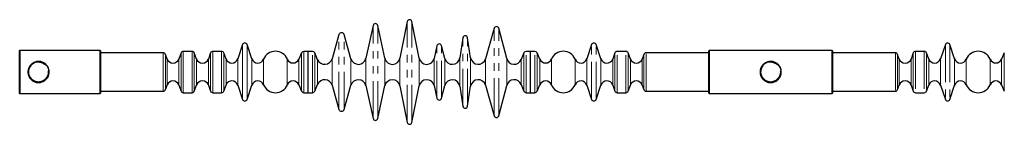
# Model space of a CAD drawing. Header units: millimetres. Extents: x 350 to 3714, y 780 to 2611.
# Tile 2 of 3: x 350 to 2022, y 2434 to 2611. Entities that reach past the tile are written whole.
import ezdxf

# ---------------------------------------------------------------- set-up
doc = ezdxf.new("R2010")
doc.units = ezdxf.units.MM
doc.header["$LTSCALE"] = 10
doc.linetypes.add('PHANTOM', pattern=[12.7, 6.35, -1.27, 1.27, -1.27, 1.27, -1.27])

msp = doc.modelspace()

# ---------------------------------------------------------------- linework, layer by layer
at = {"color": 7, "linetype": 'Continuous', "lineweight": 25}
for p, q in [((1008.1, 2608.2), (995.7, 2546.4)), ((1028.2, 2546.4), (1015.9, 2608.2)), ((950.1, 2601.8), (937.7, 2546.1)), ((970.3, 2546.1), (957.9, 2601.8)), ((1155.6, 2597), (1141, 2545.4)), ((1176.9, 2545.6), (1163.4, 2596.9)), ((892.2, 2586.2), (880.5, 2545.3)), ((912.5, 2545.3), (900.8, 2586.2)), ((1102.5, 2581), (1097.3, 2547)), ((1115.6, 2547), (1110.4, 2581)), ((350.4, 2559.4), (350.1, 2559.1)), ((350.1, 2486.7), (350.1, 2559.1)), ((486.6, 2559.4), (350.4, 2559.4)), ((350.4, 2559.4), (350.4, 2486.4)), ((487.1, 2558.9), (486.6, 2559.4)), ((486.6, 2486.4), (486.6, 2559.4)), ((487.1, 2558.9), (487.1, 2486.9)), ((642.9, 2557.9), (627.9, 2557.9)), ((692.9, 2557.9), (677.9, 2557.9)), ((728.6, 2569.4), (720.5, 2545.2)), ((744.3, 2545.2), (736.2, 2569.4)), ((839.9, 2557.9), (832.4, 2557.9)), ((847.4, 2557.9), (839.9, 2557.9)), ((839.9, 2487.9), (839.9, 2557.9)), ((839.9, 2522.9), (839.9, 2557.9)), ((1058.6, 2567.3), (1053.7, 2546)), ((1071.9, 2545.7), (1066.4, 2567.4)), ((1217.4, 2557.9), (1209.9, 2557.9)), ((1224.9, 2557.9), (1217.4, 2557.9)), ((1217.4, 2487.9), (1217.4, 2557.9)), ((1217.4, 2487.9), (1217.4, 2557.9)), ((1321.1, 2569.4), (1313, 2545.2)), ((1336.8, 2545.2), (1328.7, 2569.4)), ((1379.4, 2557.9), (1364.4, 2557.9)), ((1520.6, 2559.4), (1520.1, 2558.9)), ((1520.1, 2486.9), (1520.1, 2558.9)), ((1729.6, 2559.4), (1520.6, 2559.4)), ((1520.6, 2559.4), (1520.6, 2486.4)), ((1730.1, 2558.9), (1729.6, 2559.4)), ((1729.6, 2486.4), (1729.6, 2559.4)), ((1730.1, 2558.9), (1730.1, 2486.9)), ((1885.9, 2557.9), (1870.9, 2557.9)), ((1921.6, 2569.4), (1913.5, 2545.2)), ((1937.3, 2545.2), (1929.2, 2569.4)), ((593.8, 2555.4), (487.1, 2555.4)), ((600.4, 2544.9), (597.5, 2552.8)), ((624.2, 2555.3), (620.4, 2544.9)), ((650.4, 2544.9), (646.6, 2555.3)), ((674.2, 2555.3), (670.4, 2544.9)), ((700.4, 2544.9), (696.6, 2555.3)), ((828.7, 2555.5), (824.1, 2544.6)), ((856, 2543.8), (851.1, 2555.5)), ((1206.2, 2555.4), (1201.5, 2544)), ((1233.2, 2544.6), (1228.6, 2555.5)), ((1360.7, 2555.3), (1356.9, 2544.9)), ((1386.9, 2544.9), (1383.1, 2555.3)), ((1409.8, 2552.8), (1406.9, 2544.9)), ((1520.1, 2555.4), (1413.5, 2555.4)), ((1836.8, 2555.4), (1730.1, 2555.4)), ((1843.4, 2544.9), (1840.5, 2552.8)), ((1867.2, 2555.3), (1863.4, 2544.9)), ((1893.4, 2544.9), (1889.6, 2555.3)), ((2021.7, 2555.5), (2017.1, 2544.6)), ((839.9, 2487.9), (839.9, 2522.9)), ((597.5, 2493.1), (600.4, 2500.9)), ((620.4, 2500.9), (624.2, 2490.6)), ((646.6, 2490.6), (650.4, 2500.9)), ((670.4, 2500.9), (674.2, 2490.6)), ((696.6, 2490.6), (700.4, 2500.9)), ((720.5, 2500.7), (728.6, 2476.4)), ((736.2, 2476.4), (744.3, 2500.7)), ((824.1, 2501.2), (828.7, 2490.4)), ((851.1, 2490.4), (856, 2502)), ((880.5, 2500.5), (892.2, 2459.7)), ((900.8, 2459.7), (912.5, 2500.5)), ((937.7, 2499.8), (950.1, 2444.1)), ((957.9, 2444.1), (970.3, 2499.8)), ((995.7, 2499.5), (1008.1, 2437.6)), ((1015.9, 2437.6), (1028.2, 2499.5)), ((1053.7, 2499.9), (1058.6, 2478.5)), ((1066.4, 2478.4), (1071.9, 2500.1)), ((1097.3, 2498.9), (1102.5, 2464.8)), ((1110.4, 2464.8), (1115.6, 2498.9)), ((1141, 2500.5), (1155.6, 2448.8)), ((1163.4, 2448.9), (1176.9, 2500.2)), ((1201.5, 2501.8), (1206.2, 2490.4)), ((1228.6, 2490.4), (1233.2, 2501.2)), ((1313, 2500.7), (1321.1, 2476.4)), ((1328.7, 2476.4), (1336.8, 2500.7)), ((1356.9, 2500.9), (1360.7, 2490.6)), ((1383.1, 2490.6), (1386.9, 2500.9)), ((1406.9, 2500.9), (1409.8, 2493.1)), ((1840.5, 2493.1), (1843.4, 2500.9)), ((1863.4, 2500.9), (1867.2, 2490.6)), ((1889.6, 2490.6), (1893.4, 2500.9)), ((1913.5, 2500.7), (1921.6, 2476.4)), ((1929.2, 2476.4), (1937.3, 2500.7)), ((2017.1, 2501.2), (2021.7, 2490.4)), ((350.1, 2486.7), (350.4, 2486.4)), ((350.4, 2486.4), (486.6, 2486.4)), ((486.6, 2486.4), (487.1, 2486.9)), ((487.1, 2490.4), (593.8, 2490.4)), ((627.9, 2487.9), (642.9, 2487.9)), ((677.9, 2487.9), (692.9, 2487.9)), ((832.4, 2487.9), (839.9, 2487.9)), ((839.9, 2487.9), (847.4, 2487.9)), ((1209.9, 2487.9), (1217.4, 2487.9)), ((1217.4, 2487.9), (1224.9, 2487.9)), ((1364.4, 2487.9), (1379.4, 2487.9)), ((1413.5, 2490.4), (1520.1, 2490.4)), ((1520.1, 2486.9), (1520.6, 2486.4)), ((1520.6, 2486.4), (1729.6, 2486.4)), ((1729.6, 2486.4), (1730.1, 2486.9)), ((1730.1, 2490.4), (1836.8, 2490.4)), ((1870.9, 2487.9), (1885.9, 2487.9))]:
    msp.add_line(p, q, dxfattribs=at)
at = {"color": 7, "linetype": 'PHANTOM', "lineweight": 18}
for p, q in [((1008.1, 2437.6), (1008.1, 2608.2)), ((1015.9, 2437.6), (1015.9, 2608.2)), ((950.1, 2444.1), (950.1, 2601.8)), ((957.9, 2444.1), (957.9, 2601.8)), ((1155.6, 2448.8), (1155.6, 2597)), ((1163.4, 2448.9), (1163.4, 2596.9)), ((892.2, 2459.7), (892.2, 2586.2)), ((900.8, 2459.7), (900.8, 2586.2)), ((1102.5, 2464.8), (1102.5, 2581)), ((1110.4, 2464.8), (1110.4, 2581)), ((627.9, 2522.9), (627.9, 2557.9)), ((642.9, 2522.9), (642.9, 2557.9)), ((677.9, 2522.9), (677.9, 2557.9)), ((692.9, 2522.9), (692.9, 2557.9)), ((728.6, 2522.9), (728.6, 2569.4)), ((736.2, 2522.9), (736.2, 2569.4)), ((832.4, 2522.9), (832.4, 2557.9)), ((847.4, 2487.9), (847.4, 2557.9)), ((1058.6, 2478.5), (1058.6, 2567.3)), ((1066.4, 2478.4), (1066.4, 2567.4)), ((1209.9, 2487.9), (1209.9, 2557.9)), ((1224.9, 2487.9), (1224.9, 2557.9)), ((1321.1, 2476.4), (1321.1, 2569.4)), ((1328.7, 2476.4), (1328.7, 2569.4)), ((1364.4, 2487.9), (1364.4, 2557.9)), ((1379.4, 2487.9), (1379.4, 2557.9)), ((1870.9, 2557.9), (1870.9, 2487.9)), ((1885.9, 2557.9), (1885.9, 2487.9)), ((1921.6, 2569.4), (1921.6, 2476.4)), ((1929.2, 2569.4), (1929.2, 2476.4)), ((593.8, 2522.9), (593.8, 2555.4)), ((597.5, 2522.9), (597.5, 2552.8)), ((600.4, 2522.9), (600.4, 2544.9)), ((620.4, 2522.9), (620.4, 2544.9)), ((624.2, 2522.9), (624.2, 2555.3)), ((646.6, 2522.9), (646.6, 2555.3)), ((650.4, 2522.9), (650.4, 2544.9)), ((670.4, 2522.9), (670.4, 2544.9)), ((674.2, 2522.9), (674.2, 2555.3)), ((696.6, 2522.9), (696.6, 2555.3)), ((700.4, 2522.9), (700.4, 2544.9)), ((720.5, 2522.9), (720.5, 2545.2)), ((744.3, 2522.9), (744.3, 2545.2)), ((764.2, 2522.9), (764.2, 2544.5)), ((804.5, 2522.9), (804.5, 2544.6)), ((824.1, 2522.9), (824.1, 2544.6)), ((828.7, 2522.9), (828.7, 2555.5)), ((851.1, 2490.4), (851.1, 2555.5)), ((856, 2502), (856, 2543.8)), ((880.5, 2500.5), (880.5, 2545.3)), ((912.5, 2500.5), (912.5, 2545.3)), ((937.7, 2499.8), (937.7, 2546.1)), ((970.3, 2499.8), (970.3, 2546.1)), ((995.7, 2499.5), (995.7, 2546.4)), ((1028.2, 2499.5), (1028.2, 2546.4)), ((1053.7, 2499.9), (1053.7, 2546)), ((1071.9, 2500.1), (1071.9, 2545.7)), ((1097.3, 2498.9), (1097.3, 2547)), ((1115.6, 2498.9), (1115.6, 2547)), ((1141, 2500.5), (1141, 2545.4)), ((1176.9, 2500.2), (1176.9, 2545.6)), ((1201.5, 2501.8), (1201.5, 2544)), ((1206.2, 2490.4), (1206.2, 2555.4)), ((1228.6, 2490.4), (1228.6, 2555.5)), ((1233.2, 2501.2), (1233.2, 2544.6)), ((1252.8, 2501.2), (1252.8, 2544.6)), ((1293.1, 2501.4), (1293.1, 2544.5)), ((1313, 2500.7), (1313, 2545.2)), ((1336.8, 2500.7), (1336.8, 2545.2)), ((1356.9, 2500.9), (1356.9, 2544.9)), ((1360.7, 2490.6), (1360.7, 2555.3)), ((1383.1, 2490.6), (1383.1, 2555.3)), ((1386.9, 2500.9), (1386.9, 2544.9)), ((1406.9, 2500.9), (1406.9, 2544.9)), ((1409.8, 2493.1), (1409.8, 2552.8)), ((1413.5, 2490.4), (1413.5, 2555.4)), ((1836.8, 2555.4), (1836.8, 2490.4)), ((1840.5, 2552.8), (1840.5, 2493.1)), ((1843.4, 2544.9), (1843.4, 2500.9)), ((1863.4, 2544.9), (1863.4, 2500.9)), ((1867.2, 2555.3), (1867.2, 2490.6)), ((1889.6, 2555.3), (1889.6, 2490.6)), ((1893.4, 2544.9), (1893.4, 2500.9)), ((1913.5, 2545.2), (1913.5, 2500.7)), ((1937.3, 2545.2), (1937.3, 2500.7)), ((1957.2, 2544.5), (1957.2, 2501.4)), ((1997.5, 2544.6), (1997.5, 2501.2)), ((2017.1, 2544.6), (2017.1, 2501.2)), ((2021.7, 2555.5), (2021.7, 2490.4)), ((593.8, 2490.4), (593.8, 2522.9)), ((597.5, 2493.1), (597.5, 2522.9)), ((600.4, 2500.9), (600.4, 2522.9)), ((620.4, 2500.9), (620.4, 2522.9)), ((624.2, 2490.6), (624.2, 2522.9)), ((627.9, 2487.9), (627.9, 2522.9)), ((642.9, 2487.9), (642.9, 2522.9)), ((646.6, 2490.6), (646.6, 2522.9)), ((650.4, 2500.9), (650.4, 2522.9)), ((670.4, 2500.9), (670.4, 2522.9)), ((674.2, 2490.6), (674.2, 2522.9)), ((677.9, 2487.9), (677.9, 2522.9)), ((692.9, 2487.9), (692.9, 2522.9)), ((696.6, 2490.6), (696.6, 2522.9)), ((700.4, 2500.9), (700.4, 2522.9)), ((720.5, 2500.7), (720.5, 2522.9)), ((728.6, 2476.4), (728.6, 2522.9)), ((736.2, 2476.4), (736.2, 2522.9)), ((744.3, 2500.7), (744.3, 2522.9)), ((764.2, 2501.4), (764.2, 2522.9)), ((804.5, 2501.2), (804.5, 2522.9)), ((824.1, 2501.2), (824.1, 2522.9)), ((828.7, 2490.4), (828.7, 2522.9)), ((832.4, 2487.9), (832.4, 2522.9))]:
    msp.add_line(p, q, dxfattribs=at)
at = {"color": 7, "linetype": 'Continuous', "lineweight": 25}
for centre in [(382.1, 2522.9), (1625.1, 2522.9)]:
    msp.add_circle(centre, 17.5, dxfattribs=at)
at = {"color": 7, "linetype": 'PHANTOM', "lineweight": 18}
for centre in [(382.1, 2522.9), (1625.1, 2522.9)]:
    msp.add_circle(centre, 16.5, dxfattribs=at)
at = {"color": 7, "linetype": 'Continuous', "lineweight": 25}
for centre, radius, start, end in [((1012, 2607.4), 4, 11.2773, 168.7227), ((954, 2600.9), 4, 12.558, 167.442), ((1159.5, 2595.9), 4, 14.7987, 164.1663), ((896.5, 2585), 4.46, 16, 164), ((1106.5, 2580.4), 4, 8.6703, 171.3297), ((627.9, 2553.9), 4, 90, 160), ((642.9, 2553.9), 4, 20, 90), ((677.9, 2553.9), 4, 90, 160), ((692.9, 2553.9), 4, 20, 90), ((732.4, 2568.2), 4, 18.499, 161.501), ((784.4, 2536.1), 21.9, 23.0579, 157.3801), ((832.4, 2553.9), 4, 90, 156.9421), ((847.4, 2553.9), 4, 23, 90), ((1062.5, 2566.4), 4, 14.2894, 166.9678), ((1209.9, 2553.9), 4, 90, 157.7659), ((1224.9, 2553.9), 4, 23.0579, 90), ((1272.9, 2536.1), 21.9, 22.6199, 156.9421), ((1324.9, 2568.2), 4, 18.499, 161.501), ((1364.4, 2553.9), 4, 90, 160), ((1379.4, 2553.9), 4, 20, 90), ((1870.9, 2553.9), 4, 90, 160), ((1885.9, 2553.9), 4, 20, 90), ((1925.4, 2568.2), 4, 18.499, 161.501), ((1977.4, 2536.1), 21.9, 23.0579, 157.3801), ((593.8, 2551.4), 4, 20, 90), ((610.4, 2548.6), 10.6, 200, 340), ((660.4, 2548.6), 10.6, 200, 340), ((710.4, 2548.6), 10.6, 200, 341.501), ((754.4, 2548.6), 10.6, 198.499, 337.3801), ((814.3, 2548.8), 10.6, 203.0579, 336.9421), ((868, 2548.9), 13, 203, 344), ((925, 2548.9), 13, 196, 347.442), ((983, 2548.9), 13, 192.558, 348.7227), ((1041, 2548.9), 13, 191.2773, 346.9678), ((1084.5, 2548.9), 13, 194.2894, 351.3297), ((1128.5, 2548.9), 13, 188.6703, 344.1663), ((1189.5, 2548.9), 13, 194.7987, 337.7659), ((1243, 2548.8), 10.6, 203.0579, 336.9421), ((1302.9, 2548.6), 10.6, 202.6199, 341.501), ((1346.9, 2548.6), 10.6, 198.499, 340), ((1396.9, 2548.6), 10.6, 200, 340), ((1413.5, 2551.4), 4, 90, 160), ((1836.8, 2551.4), 4, 20, 90), ((1853.4, 2548.6), 10.6, 200, 340), ((1903.4, 2548.6), 10.6, 200, 341.501), ((1947.4, 2548.6), 10.6, 198.499, 337.3801), ((2007.3, 2548.8), 10.6, 203.0579, 336.9421), ((610.4, 2497.3), 10.6, 20, 160), ((660.4, 2497.3), 10.6, 20, 160), ((710.4, 2497.3), 10.6, 18.499, 160), ((754.4, 2497.3), 10.6, 22.6199, 161.501), ((814.3, 2497.1), 10.6, 23.0579, 156.9421), ((868, 2496.9), 13, 16, 157), ((925, 2496.9), 13, 12.558, 164), ((983, 2496.9), 13, 11.2773, 167.442), ((1041, 2496.9), 13, 13.0322, 168.7227), ((1084.5, 2496.9), 13, 8.6703, 165.7106), ((1128.5, 2496.9), 13, 15.8337, 171.3297), ((1189.5, 2496.9), 13, 22.2341, 165.2013), ((1243, 2497.1), 10.6, 23.0579, 156.9421), ((1302.9, 2497.3), 10.6, 18.499, 157.3801), ((1346.9, 2497.3), 10.6, 20, 161.501), ((1396.9, 2497.3), 10.6, 20, 160), ((1853.4, 2497.3), 10.6, 20, 160), ((1903.4, 2497.3), 10.6, 18.499, 160), ((1947.4, 2497.3), 10.6, 22.6199, 161.501), ((2007.3, 2497.1), 10.6, 23.0579, 156.9421), ((593.8, 2494.4), 4, 270, 340), ((784.4, 2509.8), 21.9, 202.6199, 336.9421), ((1272.9, 2509.8), 21.9, 203.0579, 337.3801), ((1413.5, 2494.4), 4, 200, 270), ((1836.8, 2494.4), 4, 270, 340), ((1977.4, 2509.8), 21.9, 202.6199, 336.9421), ((627.9, 2491.9), 4, 200, 270), ((642.9, 2491.9), 4, 270, 340), ((677.9, 2491.9), 4, 200, 270), ((692.9, 2491.9), 4, 270, 340), ((732.4, 2477.7), 4, 198.499, 341.501), ((832.4, 2491.9), 4, 203.0579, 270), ((847.4, 2491.9), 4, 270, 337), ((1062.5, 2479.4), 4, 193.0322, 345.7106), ((1209.9, 2491.9), 4, 202.2341, 270), ((1224.9, 2491.9), 4, 270, 336.9421), ((1324.9, 2477.7), 4, 198.499, 341.501), ((1364.4, 2491.9), 4, 200, 270), ((1379.4, 2491.9), 4, 270, 340), ((1870.9, 2491.9), 4, 200, 270), ((1885.9, 2491.9), 4, 270, 340), ((1925.4, 2477.7), 4, 198.499, 341.501), ((896.5, 2460.9), 4.46, 196, 344), ((1106.5, 2465.4), 4, 188.6703, 351.3297), ((954, 2444.9), 4, 192.558, 347.442), ((1159.5, 2449.9), 4, 195.8337, 345.2013), ((1012, 2438.4), 4, 191.2773, 348.7227)]:
    msp.add_arc(centre, radius, start, end, dxfattribs=at)
for points, knots in [([(364.1, 2522.9), (364.2, 2523.9), (364.3, 2525.8), (365, 2528.5), (366, 2531.1), (367.5, 2533.5), (369.4, 2535.7), (371.6, 2537.6), (374.3, 2539.2), (377.2, 2540.3), (380.3, 2540.9), (383.2, 2541), (386, 2540.6), (388.6, 2539.8), (391, 2538.7), (393.3, 2537.1), (395.4, 2535.2), (397.3, 2532.8), (398.8, 2530), (399.8, 2527.1), (400.2, 2524), (400.1, 2521.1), (399.6, 2518.4), (398.7, 2515.8), (397.5, 2513.3), (395.8, 2511.1), (393.7, 2509), (391.2, 2507.3), (388.4, 2505.9), (385.4, 2505.1), (382.3, 2504.8), (379.5, 2505), (376.8, 2505.7), (374.3, 2506.6), (372, 2508), (369.8, 2509.8), (367.8, 2512), (366.1, 2514.6), (364.9, 2517.5), (364.2, 2520.3), (364.2, 2522.2), (364.1, 2522.9)], [0, 0, 0, 0, 0.0243811, 0.0495171, 0.0738866, 0.098891, 0.1247265, 0.1512104, 0.1788819, 0.2074497, 0.233404, 0.2603199, 0.2833711, 0.3070667, 0.3307207, 0.3549219, 0.3814511, 0.4086826, 0.4362716, 0.4648014, 0.4901341, 0.5163263, 0.5398303, 0.563982, 0.5882168, 0.6130397, 0.6395895, 0.666842, 0.6944585, 0.723042, 0.7480106, 0.7738577, 0.7966758, 0.8200806, 0.8444724, 0.8694326, 0.8966209, 0.9245866, 0.9517661, 0.9799039, 1, 1, 1, 1]), ([(1607.1, 2522.9), (1607.2, 2523.9), (1607.3, 2525.8), (1608, 2528.5), (1609, 2531.1), (1610.5, 2533.5), (1612.4, 2535.7), (1614.6, 2537.6), (1617.3, 2539.2), (1620.2, 2540.3), (1623.3, 2540.9), (1626.2, 2541), (1629, 2540.6), (1631.6, 2539.8), (1634, 2538.7), (1636.3, 2537.1), (1638.4, 2535.2), (1640.3, 2532.8), (1641.8, 2530), (1642.8, 2527.1), (1643.2, 2524), (1643.1, 2521.1), (1642.6, 2518.4), (1641.7, 2515.8), (1640.5, 2513.3), (1638.8, 2511.1), (1636.7, 2509), (1634.2, 2507.3), (1631.4, 2505.9), (1628.4, 2505.1), (1625.3, 2504.8), (1622.5, 2505), (1619.8, 2505.7), (1617.3, 2506.6), (1615, 2508), (1612.8, 2509.8), (1610.8, 2512), (1609.1, 2514.6), (1607.9, 2517.5), (1607.2, 2520.3), (1607.2, 2522.2), (1607.1, 2522.9)], [0, 0, 0, 0, 0.024381, 0.049517, 0.073887, 0.098891, 0.124727, 0.15121, 0.178882, 0.20745, 0.233404, 0.26032, 0.283371, 0.307067, 0.330721, 0.354922, 0.381451, 0.408683, 0.436272, 0.464801, 0.490134, 0.516326, 0.53983, 0.563982, 0.588217, 0.61304, 0.639589, 0.666842, 0.694458, 0.723042, 0.748011, 0.773858, 0.796676, 0.820081, 0.844472, 0.869433, 0.896621, 0.924587, 0.951766, 0.979904, 1, 1, 1, 1])]:
    msp.add_open_spline(points, degree=3, knots=knots, dxfattribs=at)

doc.saveas('drawing.dxf')
